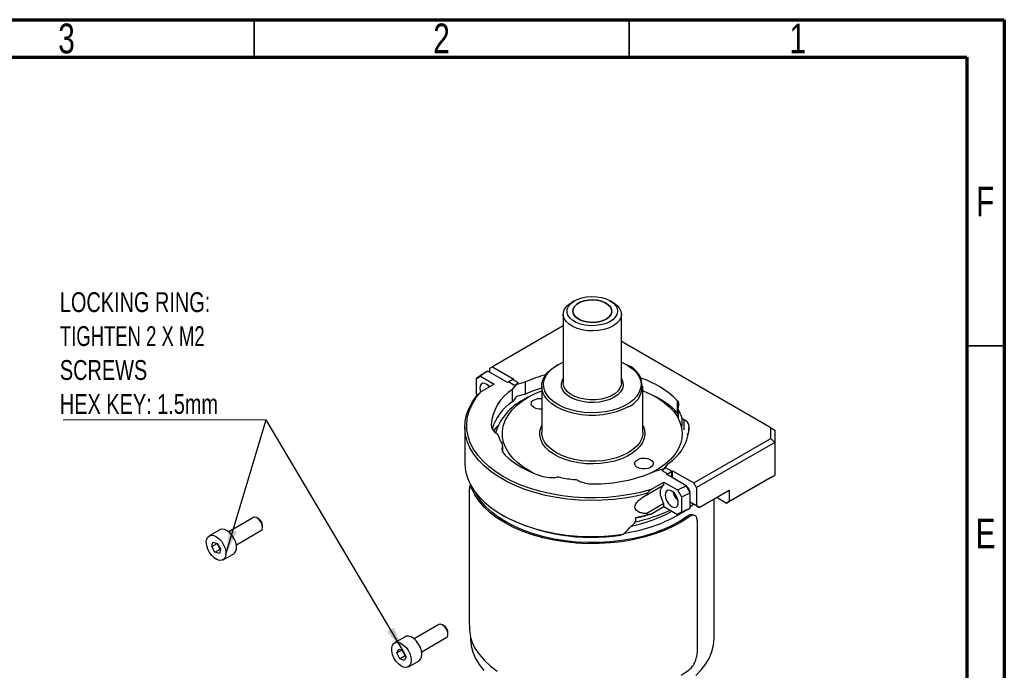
# Model space of a CAD drawing. Header units: millimetres. Extents: x 15 to 415, y 5 to 292.
# Tile 32 of 32: x 284 to 415, y 205 to 292. Entities that reach past the tile are written whole.
import ezdxf

# ---------------------------------------------------------------- set-up
doc = ezdxf.new("R2010")
doc.units = ezdxf.units.MM
doc.styles.add('SLDTEXTSTYLE0', font='TXT', dxfattribs={"width": 0.75})
doc.styles.add('SLDTEXTSTYLE3', font='TXT', dxfattribs={"width": 0.696429})
doc.dimstyles.new('SLDDIMSTYLE4', dxfattribs={"dimtxt": 0.18, "dimasz": 3.302, "dimexe": 0, "dimexo": 0.0625, "dimgap": 0, "dimtad": 0, "dimtih": 1, "dimtoh": 1, "dimdec": 0, "dimrnd": 1e-09, "dimzin": 0, "dimdsep": 46, "dimtxsty": 'Standard', "dimsah": 1, "dimcen": 0.09, "dimadec": 0, "dimazin": 0, "dimtfac": 3.302, "dimtdec": 0, "dimtofl": 0, "dimtmove": 0, "dimatfit": 3, "dimfxl": 1, "dimfrac": 2, "dimtolj": 1, "dimtzin": 0, "dimarcsym": 0})

# ---------------------------------------------------------------- blocks, each defined once
blk = doc.blocks.new('SW_NOTE_0_4')
at = {"color": 0, "linetype": 'Continuous', "lineweight": 0}
blk.add_line((-27.06, 0), (0, 0), dxfattribs=at)
blk.add_line((-27.06, 0), (0, 0), dxfattribs=at)
at = {"color": 0, "linetype": 'Continuous', "lineweight": 0, "attachment_point": 1}
for s, insert, char_height, style in [('LOCKING RING:', (-27.52, 17.02), 2.6458, 'SLDTEXTSTYLE0'), ('TIGHTEN 2 X M2', (-27.52, 12.49), 2.6458, 'SLDTEXTSTYLE3'), ('SCREWS', (-27.52, 7.97), 2.646, 'SLDTEXTSTYLE0'), ('HEX KEY: 1.5mm', (-27.52, 3.44), 2.6458, 'SLDTEXTSTYLE0')]:
    blk.add_mtext(s, dxfattribs=dict(at, insert=insert, char_height=char_height, style=style))

msp = doc.modelspace()

# ---------------------------------------------------------------- linework, layer by layer
at = {"color": 7, "linetype": 'Continuous', "lineweight": 70}
for p, q in [((15, 292), (415, 292)), ((415, 292), (415, 5)), ((20, 287), (410, 287)), ((410, 287), (410, 10))]:
    msp.add_line(p, q, dxfattribs=at)
at = {"color": 7, "linetype": 'Continuous', "lineweight": 35}
for p, q in [((315, 287), (315, 292)), ((365, 287), (365, 292)), ((410, 248.5), (415, 248.5))]:
    msp.add_line(p, q, dxfattribs=at)
at = {"color": 7, "linetype": 'Continuous', "lineweight": 25}
for p, q in [((357.677, 254.522), (357.323, 254.318)), ((362.804, 254.318), (362.45, 254.522)), ((356.188, 252.737), (356.188, 243.551)), ((363.938, 243.551), (363.938, 252.737)), ((356.188, 251.17), (346.772, 245.734)), ((383.889, 237.574), (363.938, 249.091)), ((346.418, 245.53), (346.772, 245.734)), ((346.418, 244.977), (346.418, 245.53)), ((346.772, 245.734), (349.606, 244.098)), ((355.466, 245.999), (355.29, 245.897)), ((364.837, 245.897), (364.66, 245.999)), ((344.621, 244.178), (345.156, 244.481)), ((345.156, 244.481), (346.982, 243.427)), ((346.117, 245.151), (345.586, 244.845)), ((348.773, 243.618), (346.117, 245.151)), ((344.621, 242.136), (344.621, 244.178)), ((345.245, 242.425), (346.982, 243.427)), ((349.582, 243.295), (348.875, 243.704)), ((348.875, 243.684), (348.875, 243.704)), ((349.421, 242.711), (350.164, 243.631)), ((349.457, 244.039), (350.164, 243.631)), ((349.582, 243.295), (351.176, 243.725)), ((351.176, 242.092), (351.176, 243.725)), ((353.313, 243.142), (353.313, 237.018)), ((366.813, 237.018), (366.813, 243.142)), ((344.734, 241.942), (344.621, 242.136)), ((345.245, 242.425), (344.688, 241.899)), ((349.421, 241.078), (349.421, 242.711)), ((349.979, 241.769), (349.421, 241.078)), ((351.176, 242.092), (349.979, 241.769)), ((351.577, 241.712), (350.869, 241.303)), ((369.257, 241.303), (368.55, 241.712)), ((371.399, 241.242), (371.399, 239.609)), ((371.485, 240.161), (371.485, 239.005)), ((343.063, 237.712), (343.063, 232.915)), ((383.889, 236.18), (383.889, 237.574)), ((383.889, 237.574), (384.389, 237.285)), ((384.389, 237.285), (384.389, 235.652)), ((348.088, 234.457), (348.088, 235.289)), ((373.606, 230.243), (383.889, 236.18)), ((384.389, 235.652), (373.959, 229.631)), ((384.389, 235.652), (383.889, 236.18)), ((384.389, 235.652), (384.389, 231.263)), ((370.125, 232.786), (369.381, 231.866)), ((369.963, 232.202), (368.369, 231.772)), ((370.088, 231.458), (369.381, 231.866)), ((372.596, 229.865), (369.939, 231.399)), ((369.963, 232.202), (370.67, 231.793)), ((370.088, 231.458), (370.088, 231.313)), ((370.67, 230.977), (370.67, 231.793)), ((370.772, 231.879), (373.606, 230.243)), ((370.772, 230.918), (370.772, 231.879)), ((378.332, 227.767), (384.389, 231.263)), ((383.889, 230.974), (384.389, 231.263)), ((343.908, 229.86), (343.773, 229.852)), ((343.813, 230.032), (343.813, 229.854)), ((367.315, 228.657), (369.609, 229.981)), ((367.873, 229.362), (369.609, 230.365)), ((369.609, 230.365), (371.435, 229.31)), ((369.609, 229.981), (369.609, 230.365)), ((373.127, 228.946), (372.596, 229.865)), ((373.959, 229.631), (373.606, 230.243)), ((383.889, 230.974), (377.979, 227.563)), ((343.659, 229.002), (343.659, 211.855)), ((367.873, 229.362), (367.315, 228.836)), ((367.315, 228.836), (367.315, 228.657)), ((371.03, 228.834), (371.03, 228.488)), ((371.435, 229.31), (371.97, 228.389)), ((373.127, 226.905), (373.127, 228.946)), ((373.959, 229.631), (373.959, 227.181)), ((374.313, 226.977), (378.332, 229.298)), ((378.332, 229.298), (378.332, 227.767)), ((369.609, 227.482), (367.315, 226.157)), ((369.609, 227.098), (369.609, 227.482)), ((371.97, 228.389), (371.97, 226.348)), ((373.959, 227.181), (373.127, 227.662)), ((374.313, 226.977), (373.127, 227.662)), ((373.959, 227.181), (374.313, 226.977)), ((376.313, 209.542), (376.313, 228.132)), ((376.653, 228.328), (377.979, 227.563)), ((377.979, 227.563), (378.332, 227.767)), ((348.041, 225.977), (348.217, 225.875)), ((367.315, 226.157), (367.315, 225.978)), ((367.873, 226.096), (367.315, 225.978)), ((367.873, 226.096), (369.609, 227.098)), ((369.609, 227.098), (371.435, 226.044)), ((371.97, 226.348), (371.435, 226.044)), ((372.55, 226.605), (371.554, 225.976)), ((372.218, 226.409), (372.95, 226.803)), ((372.95, 226.803), (373.127, 226.905)), ((373.704, 225.907), (373.478, 225.988)), ((314.888, 225.625), (311.601, 223.727)), ((315.565, 225.473), (315.388, 225.576)), ((315.7, 225.375), (315.565, 225.473)), ((316.095, 224.351), (316.095, 224.555)), ((365.878, 225.122), (365.878, 225.632)), ((372.926, 225.695), (372.712, 225.771)), ((374.084, 207.858), (374.084, 225.006)), ((310.397, 224.014), (308.983, 223.198)), ((312.601, 221.995), (315.888, 223.893)), ((364.202, 223.396), (363.872, 223.295)), ((309.317, 221.751), (309.473, 222.344)), ((309.317, 221.751), (310.024, 222.159)), ((309.473, 222.344), (310.064, 222.189)), ((310.024, 222.159), (310.034, 222.197)), ((310.459, 221.41), (310.024, 222.159)), ((310.064, 222.189), (310.499, 221.44)), ((309.752, 221.002), (309.317, 221.751)), ((309.752, 221.002), (310.459, 221.41)), ((310.343, 220.846), (309.752, 221.002)), ((310.499, 221.44), (310.343, 220.846)), ((310.489, 221.402), (310.459, 221.41)), ((310.833, 219.993), (312.247, 220.81)), ((339.601, 211.359), (336.313, 209.461)), ((340.278, 211.207), (340.101, 211.309)), ((340.48, 211.044), (340.278, 211.207)), ((340.808, 210.085), (340.808, 210.289)), ((335.11, 209.748), (333.696, 208.931)), ((337.313, 207.729), (340.601, 209.627)), ((343.813, 209.802), (343.813, 209.542)), ((334.014, 207.587), (334.247, 208.105)), ((334.014, 207.587), (334.63, 207.943)), ((334.387, 206.811), (334.014, 207.587)), ((334.247, 208.105), (334.854, 207.848)), ((335.094, 207.219), (334.775, 207.881)), ((334.854, 207.848), (335.228, 207.072)), ((334.387, 206.811), (335.094, 207.219)), ((334.994, 206.553), (334.387, 206.811)), ((335.228, 207.072), (334.994, 206.553)), ((335.173, 207.185), (335.094, 207.219)), ((335.546, 205.727), (336.96, 206.543))]:
    msp.add_line(p, q, dxfattribs=at)
at = {"color": 8, "linetype": 'Continuous', "lineweight": 25}
for p, q in [((371.539, 238.857), (371.539, 239.973)), ((371.996, 238.989), (371.996, 237.824)), ((372.31, 237.309), (372.31, 238.67)), ((372.974, 237.311), (372.974, 237.85)), ((348.069, 235.178), (348.069, 234.509)), ((343.996, 229.495), (344.124, 229.503))]:
    msp.add_line(p, q, dxfattribs=at)
at = {"color": 7, "linetype": 'Continuous', "lineweight": 25, "flags": 128}
for points in [[(362.45, 254.523), (362.881, 254.217), (363.198, 253.868), (363.385, 253.489), (363.437, 253.096), (363.351, 252.704), (363.13, 252.331), (362.784, 251.992), (362.326, 251.699), (361.775, 251.466), (361.155, 251.301), (360.49, 251.212), (359.807, 251.202), (359.135, 251.272), (358.501, 251.418), (357.931, 251.635), (357.448, 251.914), (357.072, 252.243), (356.819, 252.609), (356.698, 252.997), (356.715, 253.391), (356.87, 253.775), (357.155, 254.133), (357.559, 254.451), (358.066, 254.715), (358.654, 254.915), (359.3, 255.043), (359.978, 255.093), (360.659, 255.063), (361.315, 254.954), (361.921, 254.772), (362.45, 254.523)], [(362.803, 251.155), (362.235, 250.884), (361.589, 250.68), (360.887, 250.551), (360.156, 250.5), (359.421, 250.531), (358.709, 250.641), (358.047, 250.826), (357.457, 251.081), (356.961, 251.396), (356.578, 251.759), (356.32, 252.158), (356.198, 252.577), (356.216, 253.002), (356.372, 253.418), (356.662, 253.809), (357.075, 254.161), (357.323, 254.318)], [(361.902, 252.084), (361.428, 251.867), (360.881, 251.72), (360.29, 251.65), (359.687, 251.66), (359.103, 251.75), (358.572, 251.915), (358.121, 252.147), (357.775, 252.433), (357.552, 252.756), (357.464, 253.101), (357.517, 253.448), (357.707, 253.779), (358.024, 254.076), (358.451, 254.322), (358.965, 254.505), (359.538, 254.615), (360.139, 254.645), (360.736, 254.595), (361.297, 254.466), (361.792, 254.266), (362.193, 254.006), (362.48, 253.699), (362.636, 253.362), (362.653, 253.014), (362.531, 252.673), (362.276, 252.357), (361.902, 252.084)], [(361.902, 252.084), (362.276, 252.357), (362.531, 252.673), (362.653, 253.014), (362.636, 253.362), (362.48, 253.699), (362.193, 254.006), (361.792, 254.266), (361.297, 254.466), (360.736, 254.595), (360.139, 254.645), (359.538, 254.615), (358.965, 254.505), (358.451, 254.322), (358.024, 254.076), (357.707, 253.779), (357.517, 253.448), (357.464, 253.101), (357.552, 252.756), (357.775, 252.433), (358.121, 252.147), (358.572, 251.915), (359.103, 251.75), (359.687, 251.66), (360.29, 251.65), (360.881, 251.72), (361.428, 251.867), (361.902, 252.084)], [(362.804, 254.318), (362.931, 254.241), (363.372, 253.901), (363.694, 253.518), (363.885, 253.108), (363.937, 252.683), (363.85, 252.261), (363.626, 251.856), (363.272, 251.483), (362.803, 251.155)], [(364.836, 240.387), (364.108, 240.023), (363.298, 239.722), (362.422, 239.491), (361.498, 239.335), (360.545, 239.255), (359.582, 239.255), (358.629, 239.335), (357.704, 239.491), (356.828, 239.722), (356.018, 240.023), (355.29, 240.387), (354.66, 240.807), (354.139, 241.275), (353.739, 241.78), (353.468, 242.314), (353.331, 242.864), (353.331, 243.42), (353.468, 243.971), (353.739, 244.504), (354.139, 245.01), (354.66, 245.477), (355.29, 245.897)], [(363.938, 246.359), (364.129, 246.274), (364.824, 245.901), (365.418, 245.474), (365.897, 245.001), (366.253, 244.493), (366.476, 243.96), (366.562, 243.415), (366.51, 242.868), (366.321, 242.331), (365.998, 241.816), (365.549, 241.333), (364.983, 240.894), (364.312, 240.506), (363.55, 240.18), (362.714, 239.92), (361.822, 239.734), (360.892, 239.625), (359.945, 239.595), (359, 239.645), (358.077, 239.773), (357.197, 239.978), (356.378, 240.255), (355.638, 240.598), (354.992, 240.999), (354.454, 241.45), (354.036, 241.942), (353.746, 242.464), (353.59, 243.004), (353.573, 243.552), (353.694, 244.095), (353.951, 244.623), (354.338, 245.123), (354.847, 245.585), (355.467, 246), (355.467, 246)], [(355.467, 246), (356.185, 246.358), (356.188, 246.359)], [(346.35, 243.062), (346.294, 243.126), (346.012, 243.371), (345.722, 243.511), (345.456, 243.529), (345.242, 243.425), (345.103, 243.21), (345.055, 242.906)], [(345.055, 242.906), (345.103, 242.547), (345.163, 242.356)], [(346.139, 243.275), (346.164, 243.159), (346.217, 242.986)], [(363.938, 244.163), (363.975, 244.103), (364.149, 243.675), (364.184, 243.236), (364.079, 242.801), (363.837, 242.385), (363.466, 242.001), (362.98, 241.663), (362.395, 241.382), (361.73, 241.168), (361.008, 241.028), (360.254, 240.968), (359.493, 240.988), (358.752, 241.089), (358.056, 241.266), (357.428, 241.514), (356.89, 241.825), (356.46, 242.188), (356.152, 242.59), (355.978, 243.017), (355.943, 243.456), (356.048, 243.892), (356.188, 244.163)], [(363.938, 243.551), (363.911, 243.285), (363.754, 242.869), (363.464, 242.478), (363.051, 242.126), (362.531, 241.826), (361.92, 241.587), (361.243, 241.42), (360.523, 241.329), (359.787, 241.319), (359.06, 241.39), (358.37, 241.538), (357.741, 241.76), (357.196, 242.046), (356.755, 242.386), (356.433, 242.769), (356.242, 243.18), (356.188, 243.551)], [(367.315, 228.836), (365.891, 228.493), (364.418, 228.226), (362.91, 228.037), (361.378, 227.928), (359.835, 227.899), (358.295, 227.952), (356.768, 228.084), (355.269, 228.297), (353.81, 228.586), (352.402, 228.951), (351.057, 229.389), (349.787, 229.895), (348.601, 230.465), (347.509, 231.095), (346.521, 231.78), (345.645, 232.513), (344.888, 233.289), (344.255, 234.102), (343.753, 234.945), (343.386, 235.81), (343.156, 236.691), (343.065, 237.581), (343.114, 238.471), (343.303, 239.355), (343.631, 240.226), (344.093, 241.076), (344.688, 241.899)], [(367.873, 229.362), (366.498, 228.989), (365.07, 228.689), (363.601, 228.465), (362.102, 228.319), (360.588, 228.252), (359.068, 228.264), (357.557, 228.356), (356.067, 228.526), (354.609, 228.774), (353.196, 229.097), (351.84, 229.492), (350.552, 229.957), (349.341, 230.487), (348.219, 231.079), (347.195, 231.727), (346.276, 232.425), (345.471, 233.169), (344.786, 233.952), (344.226, 234.768), (343.797, 235.609), (343.502, 236.47), (343.343, 237.342), (343.322, 238.219), (343.438, 239.094), (343.691, 239.958), (344.079, 240.807), (344.599, 241.631), (345.245, 242.425)], [(352.196, 231.583), (351.807, 231.787), (350.928, 232.322), (350.153, 232.908), (349.49, 233.538), (348.947, 234.206), (348.529, 234.903), (348.243, 235.621), (348.09, 236.353), (348.073, 237.091), (348.192, 237.825), (348.445, 238.548), (348.83, 239.251), (349.342, 239.926), (349.976, 240.566), (350.724, 241.164), (351.578, 241.712)], [(351.578, 241.712), (352.528, 242.205), (353.313, 242.542)], [(366.813, 242.542), (366.829, 242.535), (367.845, 242.088), (368.772, 241.58), (369.6, 241.019), (370.32, 240.41), (370.924, 239.76), (371.405, 239.077), (371.757, 238.368), (371.977, 237.642), (372.062, 236.906), (372.011, 236.169), (371.825, 235.44), (371.505, 234.726), (371.056, 234.036), (370.482, 233.377), (369.79, 232.757), (368.988, 232.183), (368.085, 231.662), (367.931, 231.583)], [(353.313, 240.077), (352.913, 240.088), (352.529, 240.174), (352.215, 240.328), (352.005, 240.532), (351.92, 240.764), (351.971, 241), (352.152, 241.213), (352.443, 241.381), (352.812, 241.486), (353.221, 241.515), (353.313, 241.511)], [(369.257, 241.303), (369.71, 241.029), (369.891, 240.91)], [(371.399, 239.609), (371.485, 239.503), (371.485, 239.503)], [(347.494, 237.914), (347.214, 237.594), (346.892, 237.178)], [(366.813, 237.884), (366.825, 237.86), (367.011, 237.307), (367.062, 236.744), (366.977, 236.182), (366.758, 235.633), (366.408, 235.106), (365.934, 234.613), (365.346, 234.163), (364.656, 233.764), (363.876, 233.425), (363.022, 233.152), (362.11, 232.95), (361.158, 232.823), (360.186, 232.774), (359.21, 232.803), (358.252, 232.911), (357.328, 233.094), (356.458, 233.35), (355.658, 233.674), (354.944, 234.058), (354.329, 234.496), (353.826, 234.979), (353.445, 235.498), (353.192, 236.043), (353.073, 236.603), (353.09, 237.166), (353.243, 237.723), (353.313, 237.884)], [(366.813, 237.018), (366.796, 236.74), (366.659, 236.19), (366.388, 235.656), (365.988, 235.151), (365.467, 234.683), (364.836, 234.263), (364.108, 233.899), (363.298, 233.598), (362.422, 233.367), (361.498, 233.211), (360.545, 233.131), (359.582, 233.131), (358.629, 233.211), (357.704, 233.367), (356.828, 233.598), (356.018, 233.899), (355.29, 234.263), (354.66, 234.683), (354.139, 235.151), (353.739, 235.656), (353.468, 236.19), (353.331, 236.74), (353.313, 237.018)], [(343.063, 232.915), (343.068, 232.688), (343.171, 231.811), (343.411, 230.942), (343.784, 230.089), (344.288, 229.258), (344.918, 228.457), (345.671, 227.692), (346.539, 226.969), (347.516, 226.294), (348.593, 225.671), (349.763, 225.108), (351.016, 224.606), (352.341, 224.172), (353.729, 223.808), (355.167, 223.517), (356.645, 223.302), (358.15, 223.164), (359.671, 223.104), (361.194, 223.123), (362.709, 223.221), (364.202, 223.396)], [(367.842, 232.324), (367.507, 232.186), (367.112, 232.118), (366.701, 232.128), (366.318, 232.214), (366.004, 232.368), (365.793, 232.572), (365.709, 232.804), (365.76, 233.04), (365.94, 233.253), (366.231, 233.421), (366.601, 233.526), (367.009, 233.555), (367.412, 233.506), (367.766, 233.385), (368.031, 233.203), (368.181, 232.982), (368.198, 232.745), (368.081, 232.517), (367.842, 232.324)], [(369.609, 227.482), (369.414, 227.86), (369.269, 228.249), (369.179, 228.633), (369.149, 228.997), (369.179, 229.326), (369.269, 229.607), (369.414, 229.828), (369.609, 229.981)], [(372.926, 225.695), (371.909, 225.03), (370.789, 224.423), (369.577, 223.878), (368.282, 223.401), (366.915, 222.996), (365.49, 222.665), (364.017, 222.413), (362.51, 222.241), (360.982, 222.15), (359.446, 222.142), (357.915, 222.217), (356.402, 222.373), (354.922, 222.61), (353.486, 222.925), (352.107, 223.316), (350.797, 223.779), (349.568, 224.311), (348.429, 224.906), (347.391, 225.56), (346.464, 226.267), (345.653, 227.021), (344.968, 227.814), (344.414, 228.642), (343.996, 229.495)], [(372.712, 225.771), (371.71, 225.119), (370.607, 224.523), (369.414, 223.988), (368.139, 223.52), (366.795, 223.123), (365.393, 222.799), (363.945, 222.551), (362.463, 222.383), (360.96, 222.294), (359.45, 222.287), (357.945, 222.36), (356.458, 222.514), (355.002, 222.746), (353.59, 223.056), (352.234, 223.44), (350.946, 223.895), (349.737, 224.418), (348.616, 225.003), (347.595, 225.645), (346.681, 226.339), (345.883, 227.079), (345.207, 227.859), (344.66, 228.672), (344.494, 228.975)], [(369.768, 228.64), (369.816, 228.281), (369.954, 227.905), (370.168, 227.554), (370.435, 227.266), (370.725, 227.07), (371.007, 226.99), (371.25, 227.033), (371.429, 227.195), (371.524, 227.458), (371.524, 227.794), (371.429, 228.167), (371.25, 228.535), (371.007, 228.859), (370.725, 229.105), (370.435, 229.244), (370.168, 229.263), (369.954, 229.159), (369.816, 228.944), (369.768, 228.64)], [(373.579, 227.401), (373.445, 227.287), (373.127, 227.029)], [(369.649, 227.075), (369.496, 227.012), (369.369, 226.96)], [(315.888, 223.893), (316.027, 224.04), (316.093, 224.292), (316.064, 224.607), (315.944, 224.943), (315.749, 225.253), (315.505, 225.497), (315.245, 225.641), (315.004, 225.666), (314.888, 225.625)], [(308.643, 222.711), (308.78, 223.012), (309.001, 223.207), (309.289, 223.284), (309.622, 223.235), (309.977, 223.064), (310.327, 222.784), (310.646, 222.417), (310.91, 221.988), (311.1, 221.53), (311.201, 221.078), (311.207, 220.663), (311.116, 220.318), (310.935, 220.067), (310.679, 219.93), (310.365, 219.916), (310.017, 220.027), (309.662, 220.254), (309.324, 220.581), (309.03, 220.983), (308.801, 221.43), (308.654, 221.89), (308.6, 222.327), (308.643, 222.711)], [(312.247, 220.81), (312.35, 220.884), (312.53, 221.134), (312.621, 221.479), (312.615, 221.894), (312.514, 222.347), (312.324, 222.805), (312.06, 223.233), (311.742, 223.601), (311.392, 223.88), (311.037, 224.051), (310.703, 224.1), (310.415, 224.024), (310.397, 224.014)], [(340.601, 209.627), (340.693, 209.705), (340.793, 209.926), (340.798, 210.222), (340.71, 210.555), (340.539, 210.88), (340.309, 211.153), (340.051, 211.336), (339.8, 211.405), (339.601, 211.359)], [(333.412, 208.604), (333.591, 208.856), (333.847, 208.994), (334.16, 209.009), (334.508, 208.899), (334.864, 208.673), (335.201, 208.347), (335.496, 207.946), (335.726, 207.499), (335.874, 207.04), (335.929, 206.601), (335.886, 206.217), (335.75, 205.916), (335.53, 205.719), (335.243, 205.641), (334.91, 205.689), (334.555, 205.859), (334.205, 206.137), (333.886, 206.504), (333.621, 206.932), (333.43, 207.39), (333.328, 207.843), (333.322, 208.258), (333.412, 208.604)], [(336.96, 206.543), (337.165, 206.732), (337.301, 207.034), (337.343, 207.418), (337.288, 207.856), (337.14, 208.316), (336.91, 208.763), (336.616, 209.164), (336.278, 209.49), (335.922, 209.716), (335.575, 209.825), (335.261, 209.81), (335.11, 209.748)], [(343.813, 209.542), (343.816, 209.382), (343.909, 208.523), (344.139, 207.673), (344.502, 206.839), (344.997, 206.027), (345.618, 205.245)], [(343.996, 209.081), (344.414, 208.228), (344.968, 207.401), (345.653, 206.607), (346.464, 205.854), (347.391, 205.147)], [(373.865, 204.59), (374.593, 205.341), (375.198, 206.126), (375.677, 206.941), (376.024, 207.778), (376.236, 208.629), (376.313, 209.488), (376.313, 209.542)], [(371.909, 204.616), (372.926, 205.281)]]:
    msp.add_lwpolyline(points, dxfattribs=at)
at = {"color": 7, "linetype": 'Continuous', "lineweight": 25}
for centre, radius, start, end in [((363.764, 243.142), 2.957, 291.26666, 68.71721), ((354.183, 231.385), 15.972, 122.56731, 126.7775), ((354.359, 232.299), 15.268, 122.67102, 127.06836), ((358.263, 227.82), 17.412, 104.68591, 114.01676), ((362.747, 232.593), 12.234, 44.9891, 71.89138), ((356.17, 232.397), 13.44, 119.96831, 123.39303), ((356.295, 230.837), 14.853, 116.76731, 119.97107), ((358.166, 226.433), 17.147, 106.43977, 114.05638), ((352.74, 237.479), 6.196, 122.39058, 175.36411), ((363.694, 232.205), 10.686, 43.85506, 64.04705), ((353.038, 235.559), 6.599, 123.24622, 163.52706), ((354.103, 234.807), 7.256, 116.46604, 163.01878), ((370.891, 240.704), 0.74, 330.51526, 46.55019), ((371.839, 240.161), 0.353, 149.40572, 212.06611), ((367.132, 237.329), 5.14, 18.84085, 30.95607), ((372.555, 239.225), 0.607, 202.86257, 246.15828), ((347.984, 238.077), 1.423, 183.9147, 241.48946), ((366.933, 237.915), 6.041, 301.89081, 359.38363), ((371.913, 237.67), 1.076, 9.6494, 68.3371), ((347.025, 236.358), 0.545, 20.98639, 59.16304), ((352.416, 238.167), 5.141, 198.29254, 211.50438), ((371.959, 236.002), 1.061, 31.46612, 46.89209), ((349.171, 234.844), 1.151, 163.12851, 229.73853), ((347.736, 235.29), 0.352, 341.37026, 32.76809), ((356.983, 243.252), 12.628, 227.34795, 252.65743), ((354.74, 235.882), 4.924, 252.01016, 276.76202), ((360.316, 250.602), 20.48, 269.59939, 293.1544), ((363.25, 244.66), 14.853, 296.76731, 299.97107), ((363.375, 243.1), 13.44, 299.96831, 303.39303), ((355.512, 229.303), 1.7, 78.75724, 96.50964), ((359.919, 251.164), 20.601, 258.59055, 263.82337), ((357.568, 229.296), 1.394, 64.19775, 84.47731), ((360.084, 234.592), 4.47, 244.71072, 271.1347), ((363.306, 247.798), 20.196, 293.7353, 297.38432), ((371.843, 228.817), 1.274, 8.22896, 51.78366), ((372.816, 229.379), 1.999, 190.66763, 229.32699), ((363.48, 247.489), 20.902, 293.96469, 297.48352), ((359.955, 248.31), 25.32, 242.38322, 278.89926), ((361.331, 244.518), 21.174, 278.25685, 298.86917), ((361.49, 243.004), 18.898, 281.57955, 299.06454), ((360.801, 249.413), 24.366, 281.82059, 286.87174), ((361.376, 245.925), 21.332, 282.02765, 295.15604), ((360.707, 250.285), 25.189, 281.8465, 285.20972), ((363.153, 244.865), 20.563, 293.75352, 296.16007), ((363.48, 245.448), 20.902, 293.96469, 297.48352), ((314.942, 224.505), 1.154, 2.49305, 48.9436), ((339.682, 210.249), 1.126, 2.02635, 44.90119)]:
    msp.add_arc(centre, radius, start, end, dxfattribs=at)
msp.add_ellipse((360.063, 234.344), major_axis=(14.943, 18.409), ratio=0.4403295, start_param=4.4612915, end_param=4.5644154, dxfattribs=at)
for points, knots in [([(343.996, 229.495), (343.947, 229.604), (343.85, 229.822), (343.752, 229.884), (343.69, 229.731), (343.663, 229.411), (343.66, 229.119), (343.659, 229.002)], [0, 0, 0, 0, 0.21425, 0.4285451, 0.642023, 0.8558589, 1, 1, 1, 1]), ([(367.315, 226.157), (367.126, 226.168), (366.748, 226.19), (366.282, 226.333), (365.943, 226.552), (365.778, 226.791), (365.736, 227.056), (365.789, 227.313), (365.978, 227.646), (366.424, 228.104), (366.923, 228.432), (367.266, 228.628), (367.315, 228.657)], [0, 0, 0, 0, 0.1367017, 0.2726357, 0.3612497, 0.450682, 0.5002488, 0.5683498, 0.6360944, 0.7525689, 0.9642229, 1, 1, 1, 1]), ([(373.466, 225.964), (373.43, 225.984), (373.304, 226.054), (373.035, 225.975), (372.804, 225.83), (372.712, 225.771)], [0, 0, 0, 0, 0.1932801, 0.6758682, 1, 1, 1, 1]), ([(374.084, 225.006), (374.072, 225.178), (374.049, 225.524), (373.864, 225.845), (373.581, 225.971), (373.25, 225.904), (373.019, 225.755), (372.926, 225.695)], [0, 0, 0, 0, 0.21434977, 0.42870299, 0.64291515, 0.8565805, 1, 1, 1, 1]), ([(343.659, 211.855), (343.662, 211.658), (343.666, 211.266), (343.707, 210.579), (343.78, 209.921), (343.881, 209.404), (343.963, 209.174), (343.996, 209.081)], [0, 0, 0, 0, 0.2143498, 0.428703, 0.6429152, 0.8565805, 1, 1, 1, 1]), ([(372.926, 205.281), (373.064, 205.401), (373.342, 205.641), (373.687, 206.203), (373.936, 206.834), (374.065, 207.412), (374.078, 207.73), (374.084, 207.858)], [0, 0, 0, 0, 0.21425, 0.4285451, 0.642023, 0.8558589, 1, 1, 1, 1])]:
    msp.add_open_spline(points, degree=3, knots=knots, dxfattribs=at)

# ---------------------------------------------------------------- block references
at = {"color": 7, "linetype": 'Continuous', "lineweight": 0}
msp.add_blockref('SW_NOTE_0_4', (316.591, 238.651), dxfattribs=at)

# ---------------------------------------------------------------- texts
at = {"color": 7, "linetype": 'Continuous', "lineweight": 0, "char_height": 3.969, "attachment_point": 2, "style": 'SLDTEXTSTYLE0'}
for s, insert in [('3', (289.96, 291.484)), ('2', (339.96, 291.484)), ('1', (387.46, 291.484)), ('F', (412.458, 269.734)), ('E', (412.508, 225.484))]:
    msp.add_mtext(s, dxfattribs=dict(at, insert=insert))

# ---------------------------------------------------------------- leaders
at = {"color": 7, "linetype": 'Continuous', "lineweight": 0}
for points in [[(311.213, 220.729), (316.591, 238.651)], [(334.854, 207.848), (316.591, 238.651)]]:
    msp.add_leader(points, dimstyle='SLDDIMSTYLE4', dxfattribs=at)

doc.saveas('drawing.dxf')
